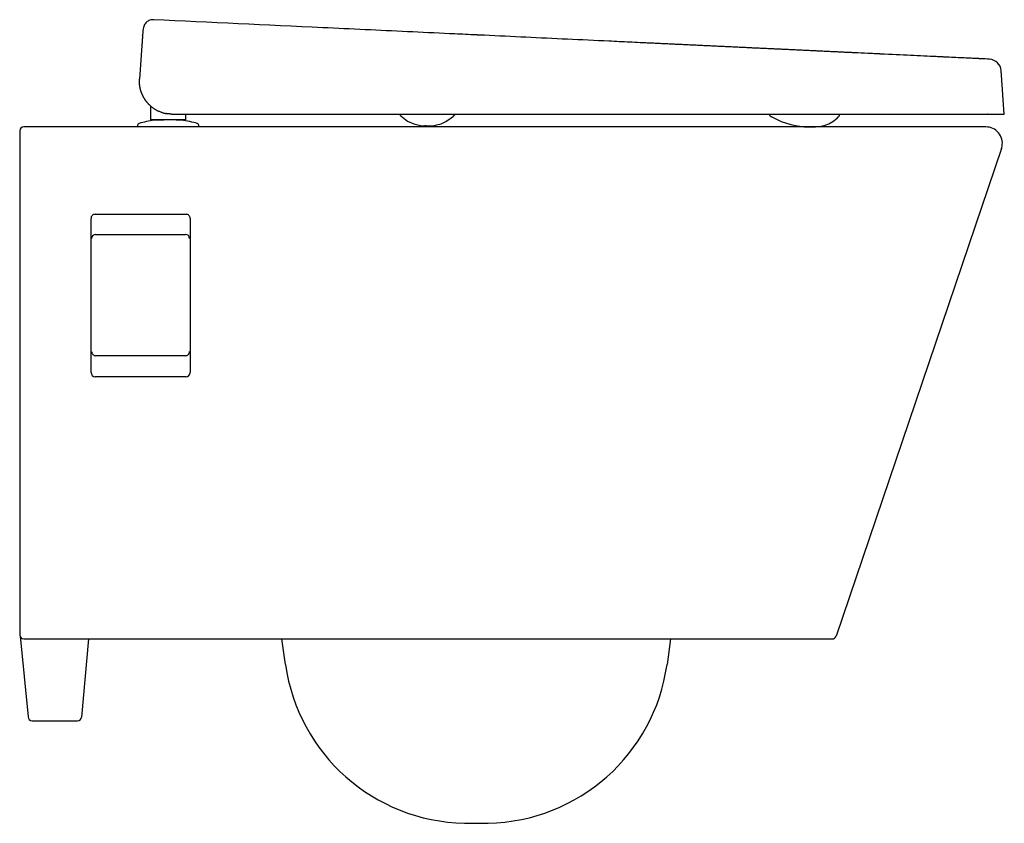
# Model space of a CAD drawing. Header units: millimetres. Extents: x 4105.571 to 4106.052, y 2364.036 to 2364.428.
import ezdxf

# ---------------------------------------------------------------- set-up
doc = ezdxf.new("R2010")
doc.units = ezdxf.units.MM
doc.layers.add('SANINDUSA', color=3, linetype='Continuous')

msp = doc.modelspace()

# ---------------------------------------------------------------- linework, layer by layer
at = {"layer": 'SANINDUSA'}
for p, q in [((4105.630755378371, 2364.42046305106), (4105.63075485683, 2364.420478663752)), ((4106.051737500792, 2364.381993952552), (4106.050252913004, 2364.403224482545)), ((4105.634837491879, 2364.379122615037), (4105.634837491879, 2364.38582499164)), ((4105.642570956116, 2364.382215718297), (4105.642369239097, 2364.382250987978)), ((4105.642773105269, 2364.382183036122), (4105.642570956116, 2364.382215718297)), ((4105.642975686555, 2364.382152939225), (4105.642773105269, 2364.382183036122)), ((4105.643178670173, 2364.382125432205), (4105.642975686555, 2364.382152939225)), ((4105.643382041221, 2364.382100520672), (4105.643178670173, 2364.382125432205)), ((4105.643585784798, 2364.382078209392), (4105.643382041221, 2364.382100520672)), ((4105.6437898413, 2364.382058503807), (4105.643585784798, 2364.382078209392)), ((4105.643994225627, 2364.382041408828), (4105.6437898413, 2364.382058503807)), ((4105.644198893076, 2364.382026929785), (4105.643994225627, 2364.382041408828)), ((4105.644403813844, 2364.382015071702), (4105.644198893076, 2364.382026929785)), ((4105.644608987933, 2364.382005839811), (4105.644403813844, 2364.382015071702)), ((4105.644814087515, 2364.381993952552), (4105.644608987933, 2364.382005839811)), ((4105.644814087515, 2364.381993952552), (4105.645225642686, 2364.381993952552)), ((4105.645225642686, 2364.381993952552), (4105.873861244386, 2364.381993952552)), ((4105.651637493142, 2364.381993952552), (4105.651637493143, 2364.379122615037)), ((4105.952055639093, 2364.381988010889), (4105.952055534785, 2364.381993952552)), ((4105.952410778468, 2364.381993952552), (4105.95241067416, 2364.381988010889)), ((4105.965191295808, 2364.381988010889), (4105.96519119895, 2364.381993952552)), ((4105.635837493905, 2364.379122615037), (4105.634837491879, 2364.379122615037)), ((4105.650637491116, 2364.379122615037), (4105.635837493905, 2364.379122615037)), ((4105.650832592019, 2364.379122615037), (4105.650637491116, 2364.379122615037)), ((4105.651020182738, 2364.379122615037), (4105.650832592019, 2364.379122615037)), ((4105.651637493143, 2364.379122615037), (4105.651020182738, 2364.379122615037)), ((4105.570714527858, 2364.373796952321), (4105.570781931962, 2364.127727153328)), ((4106.042781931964, 2364.375727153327), (4105.572713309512, 2364.375727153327)), ((4105.628251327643, 2364.376242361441), (4105.628251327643, 2364.375727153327)), ((4105.658251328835, 2364.375727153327), (4105.643251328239, 2364.375727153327)), ((4105.658251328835, 2364.375727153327), (4105.658251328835, 2364.376242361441)), ((4105.766472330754, 2364.376410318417), (4105.767122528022, 2364.376330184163)), ((4105.959103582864, 2364.37574193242), (4105.95927381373, 2364.375747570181)), ((4106.050357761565, 2364.36515678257), (4105.969583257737, 2364.127084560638)), ((4105.607545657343, 2364.333079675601), (4105.652018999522, 2364.333080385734)), ((4105.60781861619, 2364.323220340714), (4105.651745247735, 2364.323220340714)), ((4105.651695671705, 2364.264032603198), (4105.60786819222, 2364.264032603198)), ((4105.651968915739, 2364.253779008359), (4105.607595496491, 2364.253779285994)), ((4105.570892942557, 2364.127070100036), (4105.574781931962, 2364.087727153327)), ((4105.572781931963, 2364.125727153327), (4105.967689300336, 2364.125727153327)), ((4105.604281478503, 2364.125727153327), (4105.60094165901, 2364.087552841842)), ((4105.700600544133, 2364.113241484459), (4105.698845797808, 2364.125727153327)), ((4105.888718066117, 2364.125727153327), (4105.886963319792, 2364.113241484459)), ((4105.576781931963, 2364.085727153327), (4105.598949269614, 2364.085727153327))]:
    msp.add_line(p, q, dxfattribs=at)
at = {"layer": 'SANINDUSA', "flags": 128}
for points in [[(4105.630899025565, 2364.422483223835), (4105.630081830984, 2364.410796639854), (4105.629264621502, 2364.399110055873)], [(4105.63075421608, 2364.420496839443), (4105.630754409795, 2364.420513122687), (4105.63075460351, 2364.420529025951)], [(4105.63075485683, 2364.420478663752), (4105.630754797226, 2364.420480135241), (4105.63075421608, 2364.420496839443)], [(4105.63075460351, 2364.420529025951), (4105.630756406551, 2364.420544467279), (4105.63075819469, 2364.420559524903)], [(4105.630739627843, 2364.420210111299), (4105.630739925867, 2364.420228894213), (4105.630740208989, 2364.420247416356)], [(4105.630740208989, 2364.420247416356), (4105.630741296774, 2364.420265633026), (4105.630742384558, 2364.4202835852)], [(4105.630331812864, 2364.414371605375), (4105.630331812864, 2364.414371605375)], [(4105.756769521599, 2364.38126619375), (4105.756823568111, 2364.38121473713), (4105.756837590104, 2364.381198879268), (4105.756845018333, 2364.381190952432), (4105.756845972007, 2364.381189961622), (4105.756846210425, 2364.381189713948), (4105.756846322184, 2364.38118959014), (4105.756846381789, 2364.381189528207), (4105.75684639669, 2364.381189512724), (4105.756846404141, 2364.381189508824), (4105.756846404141, 2364.381189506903), (4105.756846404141, 2364.381189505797), (4105.760223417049, 2364.378600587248), (4105.763221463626, 2364.377223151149), (4105.766472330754, 2364.376410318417)], [(4105.769231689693, 2364.376234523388), (4105.7696688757, 2364.376227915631), (4105.769701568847, 2364.376227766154), (4105.769716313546, 2364.376227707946), (4105.76971983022, 2364.376227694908), (4105.769720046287, 2364.376227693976), (4105.769720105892, 2364.376227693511), (4105.769720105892, 2364.376227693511), (4105.769720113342, 2364.376227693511), (4105.771132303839, 2364.376246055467), (4105.772236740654, 2364.376311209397), (4105.77337289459, 2364.376441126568), (4105.774539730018, 2364.37665839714), (4105.776587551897, 2364.377291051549), (4105.77884382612, 2364.37838940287), (4105.781462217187, 2364.380136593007), (4105.782568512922, 2364.38100424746), (4105.782640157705, 2364.381062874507), (4105.782649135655, 2364.381070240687), (4105.782651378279, 2364.381072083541), (4105.782652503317, 2364.381073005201), (4105.782653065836, 2364.381073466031), (4105.782653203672, 2364.381073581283), (4105.782653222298, 2364.38107359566), (4105.782653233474, 2364.381073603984), (4105.782856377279, 2364.381236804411), (4105.782952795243, 2364.381306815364)], [(4105.937600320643, 2364.380903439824), (4105.937757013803, 2364.380815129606), (4105.937991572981, 2364.380682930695), (4105.938107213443, 2364.380618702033), (4105.938134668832, 2364.380603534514), (4105.938148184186, 2364.380596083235), (4105.938149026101, 2364.380595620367), (4105.938149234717, 2364.380595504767), (4105.938149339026, 2364.380595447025), (4105.93814939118, 2364.380595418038), (4105.938149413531, 2364.380595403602), (4105.938149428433, 2364.380595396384), (4105.938149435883, 2364.380595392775), (4105.938149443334, 2364.380595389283), (4105.942724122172, 2364.378389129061), (4105.947435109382, 2364.376825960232), (4105.949712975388, 2364.376338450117), (4105.95395597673, 2364.375830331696), (4105.955237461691, 2364.375762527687), (4105.956006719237, 2364.375739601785), (4105.956791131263, 2364.375728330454), (4105.95733300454, 2364.375726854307), (4105.957485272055, 2364.375727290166), (4105.957564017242, 2364.375727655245), (4105.957583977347, 2364.375727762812), (4105.957593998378, 2364.375727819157), (4105.957596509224, 2364.375727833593), (4105.957597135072, 2364.375727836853), (4105.957597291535, 2364.375727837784), (4105.957597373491, 2364.37572783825), (4105.957597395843, 2364.375727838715), (4105.957597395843, 2364.375727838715), (4105.957609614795, 2364.375727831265), (4105.95787069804, 2364.375728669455), (4105.958282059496, 2364.375731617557)], [(4105.95927381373, 2364.375747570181), (4105.959465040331, 2364.375759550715), (4105.95950673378, 2364.375762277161), (4105.959516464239, 2364.375762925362), (4105.959517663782, 2364.375763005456), (4105.959517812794, 2364.375763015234), (4105.959517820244, 2364.3757630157), (4105.959517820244, 2364.3757630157), (4105.959517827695, 2364.375763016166), (4105.959517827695, 2364.375763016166), (4105.961394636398, 2364.375938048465), (4105.96284449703, 2364.376195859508), (4105.964276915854, 2364.376584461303), (4105.966067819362, 2364.377296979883), (4105.968008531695, 2364.378412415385), (4105.970096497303, 2364.380067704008), (4105.970646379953, 2364.380584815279), (4105.97071602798, 2364.380652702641), (4105.9707509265, 2364.380686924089), (4105.97075529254, 2364.380691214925), (4105.970756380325, 2364.380692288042), (4105.970756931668, 2364.380692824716), (4105.970757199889, 2364.380693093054), (4105.970757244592, 2364.380693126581), (4105.970757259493, 2364.380693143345), (4105.970757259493, 2364.380693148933), (4105.970757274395, 2364.380693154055), (4105.970757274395, 2364.380693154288), (4105.970782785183, 2364.380717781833), (4105.970820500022, 2364.380753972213)], [(4105.605569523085, 2364.255777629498), (4105.605570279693, 2364.293776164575), (4105.605571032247, 2364.331071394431)], [(4105.653993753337, 2364.331072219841), (4105.653994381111, 2364.293776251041), (4105.653995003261, 2364.25577729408)]]:
    msp.add_lwpolyline(points, dxfattribs=at)
at = {"layer": 'SANINDUSA'}
for centre, radius, start, end in [((4106.043955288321, 2364.402486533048), 0.006340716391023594, 6.68338004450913, 84.61668534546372), ((4105.572713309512, 2364.373727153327), 0.002000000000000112, 90, 177.9999999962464), ((4106.042781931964, 2364.367727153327), 0.008000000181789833, 349.7892500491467, 90), ((4106.042781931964, 2364.367727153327), 0.008000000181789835, 341.2586559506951, 349.7892500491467), ((4105.607549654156, 2364.331100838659), 0.001978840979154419, 90.11572465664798, 180.8525658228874), ((4105.652015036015, 2364.331101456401), 0.001978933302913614, 359.153487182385, 89.8852450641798), ((4105.607822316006, 2364.321217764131), 0.002002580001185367, 90.1058554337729, 179.4316281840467), ((4105.651741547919, 2364.321217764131), 0.002002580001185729, 0.5683718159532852, 89.89414456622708), ((4105.60787202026, 2364.266035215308), 0.002002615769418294, 179.8588731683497, 269.8904778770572), ((4105.651691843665, 2364.266035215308), 0.002002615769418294, 270.1095221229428, 0.1411268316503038), ((4105.607589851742, 2364.255799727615), 0.002020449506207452, 180.6266695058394, 270.1600736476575), ((4105.651974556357, 2364.255799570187), 0.002020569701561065, 269.8400530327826, 359.3683203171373), ((4105.572781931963, 2364.127727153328), 0.002000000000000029, 180, 270), ((4105.967689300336, 2364.127727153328), 0.00200000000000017, 270, 341.2586595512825), ((4105.78972467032, 2364.125767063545), 0.08999999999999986, 188.0000000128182, 268.8728292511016), ((4105.797839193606, 2364.125767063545), 0.09000000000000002, 271.1271707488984, 351.9999999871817), ((4105.576978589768, 2364.087923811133), 0.002205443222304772, 185.1158187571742, 264.8841812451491), ((4105.598949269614, 2364.087727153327), 0.002000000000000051, 270.7151536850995, 355.0000000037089), ((4105.793781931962, 2364.331977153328), 0.2962500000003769, 268.8728292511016, 271.1271707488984)]:
    msp.add_arc(centre, radius, start, end, dxfattribs=at)
for points, knots in [([(4105.636187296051, 2364.428057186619), (4105.635551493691, 2364.428066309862), (4105.634251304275, 2364.427933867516), (4105.632557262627, 2364.426887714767), (4105.631317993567, 2364.425330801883), (4105.631081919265, 2364.424051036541), (4105.630924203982, 2364.42284321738)], [0, 0, 0, 0, 0.2501011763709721, 0.5002593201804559, 0.7502732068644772, 1, 1, 1, 1]), ([(4105.876674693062, 2364.416716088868), (4105.876220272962, 2364.416737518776), (4105.87553853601, 2364.416769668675), (4105.874743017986, 2364.416807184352), (4105.874373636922, 2364.416824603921), (4105.874217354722, 2364.416831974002), (4105.874174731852, 2364.416833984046), (4105.874153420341, 2364.416834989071), (4105.874147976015, 2364.416835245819), (4105.874121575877, 2364.416836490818), (4105.874002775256, 2364.416842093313), (4105.872194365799, 2364.416927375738), (4105.867019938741, 2364.417171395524), (4105.855192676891, 2364.417729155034), (4105.831538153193, 2364.418844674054), (4105.810418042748, 2364.41984067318), (4105.795845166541, 2364.420527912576), (4105.794683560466, 2364.420582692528), (4105.794353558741, 2364.420598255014), (4105.794228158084, 2364.420604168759), (4105.794206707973, 2364.420605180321), (4105.794198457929, 2364.420605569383), (4105.794195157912, 2364.420605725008), (4105.79419049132, 2364.420605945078), (4105.794180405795, 2364.4206064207), (4105.794119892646, 2364.420609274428), (4105.793951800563, 2364.420617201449), (4105.792929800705, 2364.420665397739), (4105.788519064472, 2364.420873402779), (4105.777330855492, 2364.421401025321), (4105.753233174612, 2364.422537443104), (4105.705037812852, 2364.424810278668), (4105.663727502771, 2364.426758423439), (4105.636187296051, 2364.428057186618)], [0, 0, 0, 0, 0.01562499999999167, 0.02343749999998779, 0.0273437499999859, 0.02832031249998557, 0.02880859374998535, 0.02880859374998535, 0.02905273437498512, 0.02905273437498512, 0.02929687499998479, 0.03124999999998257, 0.0624999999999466, 0.1249999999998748, 0.2499999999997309, 0.4999999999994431, 0.5156249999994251, 0.5195312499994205, 0.5214843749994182, 0.521728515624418, 0.5218505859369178, 0.5218811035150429, 0.5218811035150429, 0.521911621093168, 0.521911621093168, 0.521972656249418, 0.5224609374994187, 0.5234374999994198, 0.5312499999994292, 0.5624999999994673, 0.6249999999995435, 0.7499999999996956, 1, 1, 1, 1]), ([(4105.91667507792, 2364.414829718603), (4105.916647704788, 2364.414831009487), (4105.916623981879, 2364.414832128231), (4105.916572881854, 2364.414834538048), (4105.916496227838, 2364.414838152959), (4105.91631734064, 2364.414846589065), (4105.915959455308, 2364.414863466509), (4105.915243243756, 2364.414897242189), (4105.914628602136, 2364.414926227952), (4105.914218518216, 2364.414945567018)], [0, 0, 0, 0, 0.03124999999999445, 0.03124999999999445, 0.06249999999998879, 0.125000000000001, 0.25000000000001, 0.5000000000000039, 1, 1, 1, 1]), ([(4105.959205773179, 2364.412824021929), (4105.95919600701, 2364.41282448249), (4105.959182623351, 2364.412825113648), (4105.959159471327, 2364.41282620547), (4105.959124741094, 2364.412827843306), (4105.959043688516, 2364.412831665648), (4105.958881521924, 2364.412839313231), (4105.958556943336, 2364.412854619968), (4105.957906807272, 2364.412885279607), (4105.95734787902, 2364.412911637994), (4105.956974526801, 2364.412929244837)], [0, 0, 0, 0, 0.01562500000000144, 0.01562500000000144, 0.03125000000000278, 0.06249999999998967, 0.1249999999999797, 0.2499999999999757, 0.4999999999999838, 1, 1, 1, 1]), ([(4106.044550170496, 2364.40879928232), (4106.044550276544, 2364.408799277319), (4106.043070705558, 2364.408869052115), (4106.039871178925, 2364.409019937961), (4106.039360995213, 2364.409043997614), (4106.039207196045, 2364.409051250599), (4106.039147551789, 2364.40905406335), (4106.03912365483, 2364.409055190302), (4106.039110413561, 2364.409055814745), (4106.039071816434, 2364.409057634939), (4106.038839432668, 2364.40906859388), (4106.037747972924, 2364.409120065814), (4106.034611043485, 2364.409267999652), (4106.029682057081, 2364.409500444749), (4106.024841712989, 2364.409728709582), (4106.022649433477, 2364.40983209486), (4106.021988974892, 2364.409863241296), (4106.021732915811, 2364.409875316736), (4106.021668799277, 2364.409878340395), (4106.021656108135, 2364.409878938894), (4106.021628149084, 2364.409880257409), (4106.021586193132, 2364.409882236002), (4106.021432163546, 2364.409889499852), (4106.020391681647, 2364.409938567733), (4106.015643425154, 2364.410162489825), (4106.006258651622, 2364.41060506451), (4105.996379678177, 2364.411070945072), (4105.99094226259, 2364.411327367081), (4105.990657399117, 2364.411340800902), (4105.990514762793, 2364.41134752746), (4105.990453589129, 2364.411350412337), (4105.990422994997, 2364.411351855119), (4105.990416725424, 2364.411352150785), (4105.990400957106, 2364.4113528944), (4105.990140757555, 2364.411365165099), (4105.98937376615, 2364.411401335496), (4105.987588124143, 2364.411485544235), (4105.983959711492, 2364.411656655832), (4105.98075394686, 2364.411807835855), (4105.978576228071, 2364.411910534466)], [0, 0, 0, 0, 0.2500000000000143, 0.2812500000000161, 0.2890625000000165, 0.292968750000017, 0.2939453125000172, 0.2939453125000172, 0.2949218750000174, 0.2949218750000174, 0.2968750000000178, 0.3125000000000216, 0.375000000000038, 0.5000000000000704, 0.5625000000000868, 0.5781250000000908, 0.5859375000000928, 0.587890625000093, 0.587890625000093, 0.5883789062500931, 0.5883789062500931, 0.5888671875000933, 0.5898437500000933, 0.5937500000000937, 0.6250000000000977, 0.7500000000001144, 0.8750000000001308, 0.8789062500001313, 0.8808593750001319, 0.881835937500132, 0.882324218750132, 0.882324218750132, 0.8825683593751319, 0.8825683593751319, 0.8828125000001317, 0.8906250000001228, 0.9062500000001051, 0.9375000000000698, 1, 1, 1, 1]), ([(4105.629225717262, 2364.398042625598), (4105.629226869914, 2364.398161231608), (4105.629229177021, 2364.398398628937), (4105.629242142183, 2364.398754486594), (4105.629257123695, 2364.398991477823), (4105.629264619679, 2364.399110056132)], [0, 0, 0, 0, 0.3328314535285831, 0.6661829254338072, 1, 1, 1, 1]), ([(4105.629235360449, 2364.397436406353), (4105.629232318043, 2364.397537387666), (4105.629226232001, 2364.397739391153), (4105.629225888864, 2364.39794153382), (4105.629225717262, 2364.398042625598)], [0, 0, 0, 0, 0.4998988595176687, 0.9999999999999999, 0.9999999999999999, 0.9999999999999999, 0.9999999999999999]), ([(4105.629282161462, 2364.396650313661), (4105.629271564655, 2364.396786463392), (4105.629250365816, 2364.397058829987), (4105.629239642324, 2364.397331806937), (4105.629234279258, 2364.397468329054)], [0, 0, 0, 0, 0.4998767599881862, 1, 1, 1, 1]), ([(4105.629267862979, 2364.39683238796), (4105.629261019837, 2364.396932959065), (4105.629247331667, 2364.397134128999), (4105.629239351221, 2364.397335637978), (4105.629235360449, 2364.397436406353)], [0, 0, 0, 0, 0.4999310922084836, 0.9999999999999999, 0.9999999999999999, 0.9999999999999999, 0.9999999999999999]), ([(4105.629323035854, 2364.396231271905), (4105.629312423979, 2364.396331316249), (4105.629291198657, 2364.396531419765), (4105.629275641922, 2364.396732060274), (4105.629267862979, 2364.39683238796)], [0, 0, 0, 0, 0.4999629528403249, 0.9999999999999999, 0.9999999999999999, 0.9999999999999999, 0.9999999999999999]), ([(4105.629400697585, 2364.395633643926), (4105.629386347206, 2364.395733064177), (4105.629357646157, 2364.395931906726), (4105.629334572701, 2364.396131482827), (4105.629323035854, 2364.396231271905)], [0, 0, 0, 0, 0.499994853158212, 0.9999999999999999, 0.9999999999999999, 0.9999999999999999, 0.9999999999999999]), ([(4105.629463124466, 2364.395247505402), (4105.629452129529, 2364.395311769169), (4105.629430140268, 2364.395440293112), (4105.629410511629, 2364.395569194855), (4105.629400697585, 2364.395633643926)], [0, 0, 0, 0, 0.5000139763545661, 0.9999999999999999, 0.9999999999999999, 0.9999999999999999, 0.9999999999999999]), ([(4105.629534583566, 2364.39486495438), (4105.629522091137, 2364.39492860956), (4105.629497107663, 2364.395055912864), (4105.629474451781, 2364.395183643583), (4105.629463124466, 2364.395247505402)], [0, 0, 0, 0, 0.5000277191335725, 1, 1, 1, 1]), ([(4105.629614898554, 2364.394486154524), (4105.629600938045, 2364.39454917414), (4105.62957301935, 2364.394675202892), (4105.629547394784, 2364.394801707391), (4105.629534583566, 2364.39486495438)], [0, 0, 0, 0, 0.5000415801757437, 1, 1, 1, 1]), ([(4105.629703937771, 2364.394111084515), (4105.629688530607, 2364.394173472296), (4105.629657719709, 2364.394298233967), (4105.629629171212, 2364.394423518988), (4105.629614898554, 2364.394486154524)], [0, 0, 0, 0, 0.500055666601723, 0.9999999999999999, 0.9999999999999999, 0.9999999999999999, 0.9999999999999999]), ([(4105.629801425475, 2364.393740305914), (4105.629784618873, 2364.393801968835), (4105.629751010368, 2364.393925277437), (4105.629719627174, 2364.394049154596), (4105.629703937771, 2364.394111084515)], [0, 0, 0, 0, 0.5000699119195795, 1, 1, 1, 1]), ([(4105.629907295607, 2364.393373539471), (4105.629889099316, 2364.39343452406), (4105.629852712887, 2364.39355647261), (4105.629818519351, 2364.393679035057), (4105.629801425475, 2364.393740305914)], [0, 0, 0, 0, 0.5000845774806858, 1, 1, 1, 1]), ([(4105.630021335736, 2364.393011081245), (4105.630001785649, 2364.393071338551), (4105.629962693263, 2364.393191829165), (4105.629925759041, 2364.393312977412), (4105.629907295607, 2364.393373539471)], [0, 0, 0, 0, 0.5000995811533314, 1, 1, 1, 1]), ([(4105.630143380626, 2364.392653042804), (4105.630122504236, 2364.392712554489), (4105.630080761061, 2364.392831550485), (4105.630041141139, 2364.392951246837), (4105.630021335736, 2364.393011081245)], [0, 0, 0, 0, 0.5001150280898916, 1, 1, 1, 1]), ([(4105.630251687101, 2364.392356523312), (4105.63023321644, 2364.392405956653), (4105.630196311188, 2364.392504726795), (4105.630161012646, 2364.392603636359), (4105.630143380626, 2364.392653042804)], [0, 0, 0, 0, 0.5004887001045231, 1, 1, 1, 1]), ([(4105.630470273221, 2364.391806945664), (4105.630432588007, 2364.39189799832), (4105.630357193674, 2364.392080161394), (4105.630286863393, 2364.392264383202), (4105.630251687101, 2364.392356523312)], [0, 0, 0, 0, 0.4998414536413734, 1, 1, 1, 1]), ([(4105.630705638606, 2364.391273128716), (4105.630665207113, 2364.391361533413), (4105.630584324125, 2364.391538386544), (4105.630508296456, 2364.3917174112), (4105.630470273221, 2364.391806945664)], [0, 0, 0, 0, 0.4998763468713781, 1, 1, 1, 1]), ([(4105.63095665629, 2364.390755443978), (4105.630913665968, 2364.390841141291), (4105.630827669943, 2364.39101256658), (4105.630746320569, 2364.391186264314), (4105.630705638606, 2364.391273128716)], [0, 0, 0, 0, 0.4999105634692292, 1, 1, 1, 1]), ([(4105.631222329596, 2364.390253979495), (4105.63117694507, 2364.390336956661), (4105.631086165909, 2364.390502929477), (4105.630999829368, 2364.390671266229), (4105.63095665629, 2364.390755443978)], [0, 0, 0, 0, 0.4999443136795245, 1, 1, 1, 1]), ([(4105.631441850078, 2364.389869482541), (4105.631404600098, 2364.389933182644), (4105.631330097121, 2364.390060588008), (4105.631258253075, 2364.390189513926), (4105.631222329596, 2364.390253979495)], [0, 0, 0, 0, 0.4999797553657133, 0.9999999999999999, 0.9999999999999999, 0.9999999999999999, 0.9999999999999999]), ([(4105.63166931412, 2364.389495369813), (4105.631630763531, 2364.389557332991), (4105.631553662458, 2364.389681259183), (4105.631479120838, 2364.389806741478), (4105.631441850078, 2364.389869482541)], [0, 0, 0, 0, 0.5000006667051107, 0.9999999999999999, 0.9999999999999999, 0.9999999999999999, 0.9999999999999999]), ([(4105.631875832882, 2364.389174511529), (4105.631840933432, 2364.389227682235), (4105.631771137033, 2364.389334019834), (4105.63170325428, 2364.389441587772), (4105.63166931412, 2364.389495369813)], [0, 0, 0, 0, 0.5000179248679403, 1, 1, 1, 1]), ([(4105.63208671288, 2364.388863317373), (4105.632051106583, 2364.388914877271), (4105.631979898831, 2364.38901799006), (4105.631910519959, 2364.38912234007), (4105.631875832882, 2364.389174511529)], [0, 0, 0, 0, 0.5000339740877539, 1, 1, 1, 1]), ([(4105.63230150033, 2364.388561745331), (4105.632265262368, 2364.388611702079), (4105.632192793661, 2364.388711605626), (4105.632122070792, 2364.388812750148), (4105.63208671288, 2364.388863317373)], [0, 0, 0, 0, 0.5000497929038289, 1, 1, 1, 1]), ([(4105.632519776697, 2364.38826970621), (4105.63248297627, 2364.388318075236), (4105.632409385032, 2364.388414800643), (4105.632337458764, 2364.388512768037), (4105.63230150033, 2364.388561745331)], [0, 0, 0, 0, 0.5000653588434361, 1, 1, 1, 1]), ([(4105.632741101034, 2364.387987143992), (4105.6327038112, 2364.388033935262), (4105.632629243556, 2364.388127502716), (4105.632556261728, 2364.388222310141), (4105.632519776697, 2364.38826970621)], [0, 0, 0, 0, 0.5000806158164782, 1, 1, 1, 1]), ([(4105.632965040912, 2364.387713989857), (4105.632927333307, 2364.387759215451), (4105.632851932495, 2364.387849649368), (4105.63277804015, 2364.387941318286), (4105.632741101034, 2364.387987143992)], [0, 0, 0, 0, 0.500095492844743, 1, 1, 1, 1]), ([(4105.633191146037, 2364.387450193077), (4105.633153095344, 2364.387493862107), (4105.633077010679, 2364.387581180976), (4105.633002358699, 2364.387669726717), (4105.632965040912, 2364.387713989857)], [0, 0, 0, 0, 0.5001098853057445, 0.9999999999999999, 0.9999999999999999, 0.9999999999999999, 0.9999999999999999]), ([(4105.633419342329, 2364.387195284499), (4105.633380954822, 2364.387237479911), (4105.633304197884, 2364.387321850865), (4105.633228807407, 2364.387407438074), (4105.633191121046, 2364.387450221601)], [0, 0, 0, 0, 0.5001177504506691, 1, 1, 1, 1]), ([(4105.633419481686, 2364.387195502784), (4105.63351289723, 2364.387094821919), (4105.633701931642, 2364.386891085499), (4105.633999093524, 2364.386591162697), (4105.634311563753, 2364.386291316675), (4105.634641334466, 2364.385992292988), (4105.634989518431, 2364.385694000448), (4105.635357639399, 2364.38539623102), (4105.635748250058, 2364.38509963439), (4105.636208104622, 2364.384772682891), (4105.63674950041, 2364.384417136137), (4105.637514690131, 2364.383962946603), (4105.638526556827, 2364.383443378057), (4105.63953222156, 2364.383029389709), (4105.640373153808, 2364.382743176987), (4105.640982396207, 2364.382562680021), (4105.641652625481, 2364.382390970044), (4105.642121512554, 2364.382299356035), (4105.64236922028, 2364.382250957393)], [0, 0, 0, 0, 0.03962031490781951, 0.08017512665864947, 0.1217726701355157, 0.164526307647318, 0.2085541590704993, 0.2539892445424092, 0.3010538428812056, 0.3499640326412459, 0.4166627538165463, 0.4877421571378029, 0.6064170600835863, 0.744221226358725, 0.800723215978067, 0.862367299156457, 0.927290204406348, 1, 1, 1, 1]), ([(4105.756354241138, 2364.381993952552), (4105.756373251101, 2364.381923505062), (4105.756419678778, 2364.381751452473), (4105.756557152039, 2364.381499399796), (4105.756698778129, 2364.381343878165), (4105.756769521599, 2364.38126619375)], [0, 0, 0, 0, 0.2576170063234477, 0.6291732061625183, 1, 1, 1, 1]), ([(4105.782952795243, 2364.381306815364), (4105.78303208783, 2364.381378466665), (4105.783190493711, 2364.381521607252), (4105.783347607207, 2364.381761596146), (4105.783399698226, 2364.381928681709), (4105.783420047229, 2364.381993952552)], [0, 0, 0, 0, 0.3791664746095, 0.7574755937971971, 1, 1, 1, 1]), ([(4105.936984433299, 2364.381893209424), (4105.93699073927, 2364.381792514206), (4105.93700329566, 2364.381592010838), (4105.93712975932, 2364.381315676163), (4105.937314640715, 2364.381075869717), (4105.937484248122, 2364.380966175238), (4105.937600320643, 2364.380903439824)], [0, 0, 0, 0, 0.2530566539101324, 0.5038840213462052, 0.75294822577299, 0.9999999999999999, 0.9999999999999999, 0.9999999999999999, 0.9999999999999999]), ([(4105.970820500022, 2364.380753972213), (4105.970892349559, 2364.380832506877), (4105.971036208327, 2364.380989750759), (4105.971186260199, 2364.381273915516), (4105.971285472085, 2364.381579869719), (4105.971297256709, 2364.381792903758), (4105.971303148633, 2364.381899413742)], [0, 0, 0, 0, 0.2495952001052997, 0.4997451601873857, 0.749889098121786, 1, 1, 1, 1]), ([(4105.971277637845, 2364.381898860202), (4105.971292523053, 2364.381898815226), (4105.971311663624, 2364.381898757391), (4105.971297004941, 2364.381898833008), (4105.971293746, 2364.381898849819)], [0, 0, 0, 0, 0.7776784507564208, 1, 1, 1, 1]), ([(4105.971293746, 2364.381898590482), (4105.971297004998, 2364.381898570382), (4105.971311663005, 2364.381898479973), (4105.971292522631, 2364.3818985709), (4105.971277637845, 2364.38189864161)], [0, 0, 0, 0, 0.2223356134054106, 1, 1, 1, 1]), ([(4106.043737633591, 2364.381993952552), (4106.043733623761, 2364.381993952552), (4106.043725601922, 2364.381993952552), (4106.043652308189, 2364.381993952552), (4106.043588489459, 2364.381993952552), (4106.043535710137, 2364.381993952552), (4106.043534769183, 2364.381993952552)], [0, 0, 0, 0, 0.3311952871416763, 0.6625704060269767, 0.993984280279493, 1, 1, 1, 1]), ([(4105.629159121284, 2364.377441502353), (4105.629032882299, 2364.377392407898), (4105.628780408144, 2364.377294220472), (4105.628488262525, 2364.377004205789), (4105.628289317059, 2364.376643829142), (4105.628264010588, 2364.376374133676), (4105.628251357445, 2364.376239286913)], [0, 0, 0, 0, 0.2500029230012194, 0.4999982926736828, 0.7500009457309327, 0.9999999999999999, 0.9999999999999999, 0.9999999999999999, 0.9999999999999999]), ([(4105.636424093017, 2364.378953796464), (4105.635169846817, 2364.378762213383), (4105.632661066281, 2364.378379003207), (4105.630210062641, 2364.377720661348), (4105.629159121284, 2364.377441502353)], [0, 0, 0, 0, 0.4999425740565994, 1, 1, 1, 1]), ([(4105.642561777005, 2364.379122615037), (4105.641851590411, 2364.379112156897), (4105.640690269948, 2364.379095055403), (4105.639178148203, 2364.379064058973), (4105.637978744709, 2364.379033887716), (4105.63691191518, 2364.378996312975), (4105.636594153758, 2364.378968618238), (4105.636424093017, 2364.378953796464)], [0, 0, 0, 0, 0.2395125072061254, 0.3916587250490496, 0.5682311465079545, 0.7689243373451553, 1, 1, 1, 1]), ([(4105.657344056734, 2364.377441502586), (4105.656379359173, 2364.377705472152), (4105.654101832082, 2364.378333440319), (4105.649948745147, 2364.378991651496), (4105.649637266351, 2364.378994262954), (4105.648698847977, 2364.379046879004), (4105.647768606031, 2364.379077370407), (4105.646795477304, 2364.379105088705), (4105.646099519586, 2364.37911677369), (4105.645751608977, 2364.379122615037)], [0, 0, 0, 0, 0.2655256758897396, 0.5309913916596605, 0.6532004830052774, 0.7573517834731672, 0.8467836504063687, 0.9234068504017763, 1, 1, 1, 1]), ([(4105.658251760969, 2364.37623928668), (4105.65823911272, 2364.376374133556), (4105.658213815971, 2364.376643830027), (4105.658014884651, 2364.377004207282), (4105.657722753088, 2364.37729422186), (4105.657470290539, 2364.377392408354), (4105.657344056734, 2364.377441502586)], [0, 0, 0, 0, 0.2499962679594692, 0.4999975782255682, 0.7499937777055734, 0.9999999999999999, 0.9999999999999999, 0.9999999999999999, 0.9999999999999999]), ([(4105.643251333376, 2364.375727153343), (4105.639273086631, 2364.375727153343), (4105.635457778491, 2364.375727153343), (4105.629831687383, 2364.375727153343), (4105.628251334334, 2364.375727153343), (4105.628251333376, 2364.375727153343)], [0, 0, 0, 0, 0.5, 0.5, 1, 1, 1, 1]), ([(4105.767122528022, 2364.376330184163), (4105.767264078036, 2364.37631238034), (4105.767474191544, 2364.376285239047), (4105.767752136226, 2364.376266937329), (4105.768002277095, 2364.376252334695), (4105.768126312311, 2364.376246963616), (4105.768183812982, 2364.376244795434), (4105.768208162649, 2364.376243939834), (4105.768215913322, 2364.376243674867), (4105.768219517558, 2364.376243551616), (4105.768221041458, 2364.376243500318), (4105.768221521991, 2364.376243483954), (4105.768221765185, 2364.376243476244), (4105.768221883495, 2364.376243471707), (4105.768221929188, 2364.376243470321), (4105.768288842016, 2364.376235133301), (4105.768347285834, 2364.376231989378), (4105.768472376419, 2364.376229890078), (4105.768511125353, 2364.376229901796), (4105.768539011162, 2364.37623015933), (4105.768567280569, 2364.376230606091), (4105.768600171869, 2364.376231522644), (4105.768600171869, 2364.376231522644), (4105.768600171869, 2364.376231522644)], [0, 0, 0, 0, 0.1074842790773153, 0.3732715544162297, 0.5075728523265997, 0.5754401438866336, 0.6096034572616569, 0.618169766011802, 0.622458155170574, 0.6245985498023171, 0.6251325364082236, 0.6254033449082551, 0.6255369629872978, 0.6256037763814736, 0.625623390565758, 0.6256321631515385, 0.8496103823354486, 0.8915371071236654, 0.9086373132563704, 0.9246025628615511, 0.9407759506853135, 0.9583331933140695, 1, 1, 1, 1]), ([(4105.768600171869, 2364.376231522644), (4105.768622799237, 2364.376231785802), (4105.768649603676, 2364.37623209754), (4105.768688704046, 2364.376233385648), (4105.768704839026, 2364.376233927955), (4105.768716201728, 2364.376234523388), (4105.768716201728, 2364.376234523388), (4105.768716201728, 2364.376234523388)], [0, 0, 0, 0, 0.5772062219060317, 0.68375999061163, 0.7846917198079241, 0.8876019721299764, 1, 1, 1, 1]), ([(4105.769231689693, 2364.376234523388), (4105.769198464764, 2364.376236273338), (4105.76912950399, 2364.376238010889), (4105.768918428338, 2364.376238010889), (4105.7688362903, 2364.376237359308), (4105.768769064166, 2364.376236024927), (4105.768741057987, 2364.376235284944), (4105.768728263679, 2364.376234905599), (4105.768722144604, 2364.376234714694), (4105.768719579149, 2364.376234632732), (4105.768717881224, 2364.376234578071), (4105.768718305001, 2364.37623459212), (4105.768716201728, 2364.376234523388)], [0, 0, 0, 0, 0.4999999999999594, 0.4999999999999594, 0.7499999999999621, 0.8749999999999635, 0.9374999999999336, 0.9687499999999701, 0.9843749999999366, 0.9921874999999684, 0.9921874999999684, 1, 1, 1, 1]), ([(4105.958282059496, 2364.375731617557), (4105.958394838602, 2364.375733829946), (4105.958458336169, 2364.375732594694), (4105.958568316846, 2364.375729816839), (4105.958743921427, 2364.375726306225), (4105.95882866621, 2364.375731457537), (4105.959103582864, 2364.37574193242)], [0, 0, 0, 0, 0.1406691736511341, 0.2568261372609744, 0.4661414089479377, 1, 1, 1, 1])]:
    msp.add_open_spline(points, degree=3, knots=knots, dxfattribs=at)
for points in [[(4105.630773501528, 2364.420688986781), (4105.630772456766, 2364.420674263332), (4105.630771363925, 2364.42065850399), (4105.630770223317, 2364.420641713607)], [(4105.63077635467, 2364.420730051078), (4105.63077545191, 2364.420717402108), (4105.630774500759, 2364.420703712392), (4105.630773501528, 2364.420688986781)], [(4105.630778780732, 2364.420764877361), (4105.630778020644, 2364.420754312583), (4105.630777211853, 2364.420742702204), (4105.63077635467, 2364.420730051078)], [(4105.630782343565, 2364.420815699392), (4105.630781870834, 2364.420809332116), (4105.630781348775, 2364.420801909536), (4105.6307807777, 2364.420793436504)], [(4105.630783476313, 2364.420831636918), (4105.630783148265, 2364.420827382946), (4105.63078277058, 2364.42082206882), (4105.630782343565, 2364.420815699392)], [(4105.630911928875, 2364.422667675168), (4105.630907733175, 2364.422607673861), (4105.630903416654, 2364.42254594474), (4105.630899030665, 2364.422483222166)], [(4105.630924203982, 2364.42284321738), (4105.630920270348, 2364.42278696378), (4105.630916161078, 2364.422728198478), (4105.630911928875, 2364.422667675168)], [(4105.630478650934, 2364.416471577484), (4105.630474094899, 2364.416406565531), (4105.630469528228, 2364.416341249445), (4105.630464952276, 2364.416275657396)], [(4105.630492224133, 2364.416665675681), (4105.630487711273, 2364.416601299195), (4105.630483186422, 2364.416536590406), (4105.630478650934, 2364.416471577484)], [(4105.630505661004, 2364.416857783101), (4105.630501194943, 2364.416794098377), (4105.630496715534, 2364.41673005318), (4105.630492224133, 2364.416665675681)], [(4105.630570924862, 2364.417791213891), (4105.630566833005, 2364.417732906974), (4105.630562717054, 2364.417674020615), (4105.630558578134, 2364.41761457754)], [(4105.630594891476, 2364.418133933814), (4105.630590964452, 2364.418078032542), (4105.63058701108, 2364.41802150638), (4105.630583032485, 2364.417964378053)], [(4105.630606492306, 2364.41829974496), (4105.630602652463, 2364.418245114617), (4105.630598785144, 2364.41818983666), (4105.630594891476, 2364.418133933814)], [(4105.630661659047, 2364.419089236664), (4105.630658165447, 2364.419039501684), (4105.630654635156, 2364.418988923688), (4105.630651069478, 2364.418937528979)], [(4105.630671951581, 2364.419235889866), (4105.630668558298, 2364.41918786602), (4105.630665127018, 2364.419138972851), (4105.630661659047, 2364.419089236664)], [(4105.630700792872, 2364.419650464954), (4105.630698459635, 2364.419616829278), (4105.630696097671, 2364.419582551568), (4105.630693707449, 2364.419547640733)], [(4105.630707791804, 2364.419749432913), (4105.630705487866, 2364.419717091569), (4105.630703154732, 2364.419684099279), (4105.630700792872, 2364.419650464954)], [(4105.630729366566, 2364.420064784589), (4105.630727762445, 2364.420041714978), (4105.630726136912, 2364.420018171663), (4105.630724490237, 2364.419994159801)], [(4105.879203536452, 2364.416596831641), (4105.878360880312, 2364.416636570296), (4105.877517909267, 2364.416676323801), (4105.876674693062, 2364.416716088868)], [(4105.881730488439, 2364.41647766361), (4105.880888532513, 2364.416517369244), (4105.880046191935, 2364.416557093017), (4105.879203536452, 2364.416596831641)], [(4105.884255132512, 2364.416358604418), (4105.883414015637, 2364.416398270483), (4105.882572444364, 2364.416437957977), (4105.881730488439, 2364.41647766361)], [(4105.886777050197, 2364.416239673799), (4105.885936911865, 2364.416279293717), (4105.885096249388, 2364.416318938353), (4105.884255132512, 2364.416358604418)], [(4105.889295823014, 2364.416120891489), (4105.888456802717, 2364.416160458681), (4105.887617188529, 2364.416200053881), (4105.886777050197, 2364.416239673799)], [(4105.891811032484, 2364.416002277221), (4105.890973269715, 2364.41604178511), (4105.89013484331, 2364.416081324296), (4105.889295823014, 2364.416120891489)], [(4105.894322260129, 2364.415883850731), (4105.893485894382, 2364.415923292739), (4105.892648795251, 2364.415962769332), (4105.891811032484, 2364.416002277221)], [(4105.896829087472, 2364.415765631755), (4105.895994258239, 2364.415805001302), (4105.895158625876, 2364.415844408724), (4105.894322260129, 2364.415883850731)], [(4105.899331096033, 2364.415647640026), (4105.898497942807, 2364.415686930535), (4105.897663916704, 2364.415726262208), (4105.896829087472, 2364.415765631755)], [(4105.901827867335, 2364.415529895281), (4105.900996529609, 2364.415569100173), (4105.900164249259, 2364.415608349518), (4105.899331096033, 2364.415647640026)], [(4105.9043189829, 2364.415412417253), (4105.903489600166, 2364.41545152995), (4105.902659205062, 2364.415490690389), (4105.901827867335, 2364.415529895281)], [(4105.906804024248, 2364.415295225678), (4105.905976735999, 2364.415334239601), (4105.905148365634, 2364.415373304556), (4105.9043189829, 2364.415412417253)], [(4105.909282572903, 2364.41517834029), (4105.908457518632, 2364.415217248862), (4105.907631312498, 2364.415256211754), (4105.906804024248, 2364.415295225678)], [(4105.911754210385, 2364.415061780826), (4105.910931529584, 2364.415100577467), (4105.910107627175, 2364.415139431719), (4105.909282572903, 2364.41517834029)], [(4105.914218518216, 2364.414945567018), (4105.913398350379, 2364.414984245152), (4105.912576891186, 2364.415022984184), (4105.911754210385, 2364.415061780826)], [(4105.919151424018, 2364.414712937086), (4105.918327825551, 2364.414751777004), (4105.917502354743, 2364.414790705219), (4105.91667507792, 2364.414829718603)], [(4105.921616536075, 2364.414596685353), (4105.920796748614, 2364.414635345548), (4105.919975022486, 2364.414674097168), (4105.919151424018, 2364.414712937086)], [(4105.92407001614, 2364.41448098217), (4105.923254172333, 2364.414519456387), (4105.922436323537, 2364.414558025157), (4105.921616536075, 2364.414596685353)], [(4105.926511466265, 2364.414365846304), (4105.925699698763, 2364.414404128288), (4105.924885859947, 2364.414442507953), (4105.92407001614, 2364.41448098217)], [(4105.928940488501, 2364.414251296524), (4105.928132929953, 2364.414289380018), (4105.927323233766, 2364.414327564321), (4105.926511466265, 2364.414365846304)], [(4105.9313566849, 2364.414137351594), (4105.930553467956, 2364.414175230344), (4105.929748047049, 2364.41421321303), (4105.928940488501, 2364.414251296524)], [(4105.933759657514, 2364.414024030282), (4105.932960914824, 2364.414061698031), (4105.932159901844, 2364.414099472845), (4105.9313566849, 2364.414137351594)], [(4105.936149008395, 2364.413911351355), (4105.935354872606, 2364.413948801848), (4105.934558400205, 2364.413986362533), (4105.933759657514, 2364.414024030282)], [(4105.938524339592, 2364.413799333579), (4105.937734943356, 2364.413836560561), (4105.936943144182, 2364.413873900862), (4105.936149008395, 2364.413911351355)], [(4105.940885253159, 2364.413687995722), (4105.940100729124, 2364.413724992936), (4105.939313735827, 2364.413762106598), (4105.938524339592, 2364.413799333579)], [(4105.943231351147, 2364.413577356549), (4105.942451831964, 2364.413614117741), (4105.941669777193, 2364.413650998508), (4105.940885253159, 2364.413687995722)], [(4105.945562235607, 2364.413467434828), (4105.944787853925, 2364.413503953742), (4105.94401087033, 2364.413540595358), (4105.943231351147, 2364.413577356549)], [(4105.947877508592, 2364.413358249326), (4105.947108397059, 2364.413394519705), (4105.94633661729, 2364.413430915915), (4105.945562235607, 2364.413467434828)], [(4105.950176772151, 2364.413249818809), (4105.949413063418, 2364.413285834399), (4105.948646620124, 2364.413321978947), (4105.947877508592, 2364.413358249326)], [(4105.952459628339, 2364.413142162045), (4105.951701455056, 2364.413177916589), (4105.950940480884, 2364.41321380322), (4105.950176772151, 2364.413249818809)], [(4105.954725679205, 2364.413035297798), (4105.95397317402, 2364.413070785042), (4105.953217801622, 2364.4131064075), (4105.952459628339, 2364.413142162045)], [(4105.956974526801, 2364.412929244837), (4105.956227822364, 2364.412964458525), (4105.95547818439, 2364.412999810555), (4105.954725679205, 2364.413035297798)], [(4105.961445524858, 2364.412718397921), (4105.960702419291, 2364.412753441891), (4105.959955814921, 2364.412788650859), (4105.959205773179, 2364.412824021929)], [(4105.963664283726, 2364.41261376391), (4105.962928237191, 2364.412648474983), (4105.962188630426, 2364.412683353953), (4105.961445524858, 2364.412718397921)], [(4105.965861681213, 2364.412510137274), (4105.965132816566, 2364.412544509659), (4105.964400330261, 2364.412579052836), (4105.963664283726, 2364.41261376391)], [(4105.968037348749, 2364.412407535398), (4105.967315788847, 2364.412441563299), (4105.96659054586, 2364.41247576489), (4105.965861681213, 2364.412510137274)], [(4105.970190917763, 2364.412305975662), (4105.969476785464, 2364.412339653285), (4105.96875890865, 2364.412373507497), (4105.968037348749, 2364.412407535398)], [(4105.972322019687, 2364.412205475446), (4105.971615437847, 2364.412238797), (4105.970905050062, 2364.412272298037), (4105.970190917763, 2364.412305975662)], [(4105.974430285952, 2364.412106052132), (4105.973731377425, 2364.412139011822), (4105.973028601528, 2364.412172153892), (4105.972322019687, 2364.412205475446)], [(4105.976515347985, 2364.412007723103), (4105.97582423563, 2364.412040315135), (4105.975129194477, 2364.412073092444), (4105.974430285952, 2364.412106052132)], [(4105.978576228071, 2364.411910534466), (4105.977893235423, 2364.411942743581), (4105.977206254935, 2364.411975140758), (4105.976515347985, 2364.412007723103)], [(4105.873861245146, 2364.381993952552), (4105.87485417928, 2364.381993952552), (4105.875845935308, 2364.381993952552), (4105.876836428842, 2364.381993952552)], [(4105.876836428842, 2364.381993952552), (4105.877826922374, 2364.381993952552), (4105.878816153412, 2364.381993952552), (4105.879804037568, 2364.381993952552)], [(4105.879804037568, 2364.381993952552), (4105.880791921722, 2364.381993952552), (4105.881778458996, 2364.381993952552), (4105.882763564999, 2364.381993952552)], [(4105.882763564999, 2364.381993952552), (4105.883748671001, 2364.381993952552), (4105.884732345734, 2364.381993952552), (4105.885714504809, 2364.381993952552)], [(4105.885714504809, 2364.381993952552), (4105.886696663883, 2364.381993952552), (4105.8876773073, 2364.381993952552), (4105.88865635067, 2364.381993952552)], [(4105.88865635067, 2364.381993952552), (4105.889635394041, 2364.381993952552), (4105.890612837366, 2364.381993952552), (4105.891588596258, 2364.381993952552)], [(4105.891588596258, 2364.381993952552), (4105.892564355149, 2364.381993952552), (4105.893538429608, 2364.381993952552), (4105.894510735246, 2364.381993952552)], [(4105.894510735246, 2364.381993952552), (4105.895483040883, 2364.381993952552), (4105.896453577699, 2364.381993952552), (4105.897422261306, 2364.381993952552)], [(4105.897422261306, 2364.381993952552), (4105.898390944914, 2364.381993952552), (4105.899357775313, 2364.381993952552), (4105.900322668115, 2364.381993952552)], [(4105.900322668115, 2364.381993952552), (4105.901287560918, 2364.381993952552), (4105.902250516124, 2364.381993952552), (4105.903211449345, 2364.381993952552)], [(4105.903211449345, 2364.381993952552), (4105.904172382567, 2364.381993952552), (4105.905131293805, 2364.381993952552), (4105.90608809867, 2364.381993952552)], [(4105.90608809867, 2364.381993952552), (4105.907044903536, 2364.381993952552), (4105.907999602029, 2364.381993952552), (4105.908952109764, 2364.381993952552)], [(4105.908952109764, 2364.381993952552), (4105.909904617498, 2364.381993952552), (4105.910854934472, 2364.381993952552), (4105.911802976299, 2364.381993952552)], [(4105.911802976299, 2364.381993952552), (4105.912751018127, 2364.381993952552), (4105.913696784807, 2364.381993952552), (4105.914640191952, 2364.381993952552)], [(4105.914640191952, 2364.381993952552), (4105.915583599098, 2364.381993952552), (4105.916524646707, 2364.381993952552), (4105.917463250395, 2364.381993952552)], [(4105.917463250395, 2364.381993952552), (4105.918401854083, 2364.381993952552), (4105.919338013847, 2364.381993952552), (4105.920271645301, 2364.381993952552)], [(4105.920271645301, 2364.381993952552), (4105.921205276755, 2364.381993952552), (4105.9221363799, 2364.381993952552), (4105.923064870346, 2364.381993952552)], [(4105.923064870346, 2364.381993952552), (4105.923993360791, 2364.381993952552), (4105.924919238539, 2364.381993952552), (4105.925842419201, 2364.381993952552)], [(4105.925842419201, 2364.381993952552), (4105.926765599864, 2364.381993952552), (4105.927686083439, 2364.381993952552), (4105.928603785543, 2364.381993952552)], [(4105.928603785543, 2364.381993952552), (4105.929521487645, 2364.381993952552), (4105.930436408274, 2364.381993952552), (4105.931348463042, 2364.381993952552)], [(4105.931348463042, 2364.381993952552), (4105.93226051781, 2364.381993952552), (4105.933169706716, 2364.381993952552), (4105.934075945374, 2364.381993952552)], [(4105.934075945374, 2364.381993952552), (4105.934982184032, 2364.381993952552), (4105.935885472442, 2364.381993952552), (4105.936785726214, 2364.381993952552)], [(4105.936785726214, 2364.381993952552), (4105.937685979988, 2364.381993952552), (4105.938583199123, 2364.381993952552), (4105.939477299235, 2364.381993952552)], [(4105.939477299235, 2364.381993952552), (4105.940371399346, 2364.381993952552), (4105.941262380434, 2364.381993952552), (4105.942150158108, 2364.381993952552)], [(4105.942150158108, 2364.381993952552), (4105.943037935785, 2364.381993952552), (4105.943922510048, 2364.381993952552), (4105.944803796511, 2364.381993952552)], [(4105.944803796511, 2364.381993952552), (4105.945685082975, 2364.381993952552), (4105.946563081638, 2364.381993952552), (4105.947437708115, 2364.381993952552)], [(4105.947437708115, 2364.381993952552), (4105.948312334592, 2364.381993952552), (4105.949183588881, 2364.381993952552), (4105.950051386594, 2364.381993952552)], [(4105.950051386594, 2364.381993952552), (4105.950919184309, 2364.381993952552), (4105.951783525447, 2364.381993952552), (4105.952644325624, 2364.381993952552)], [(4105.952644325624, 2364.381993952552), (4105.9535051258, 2364.381993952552), (4105.954362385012, 2364.381993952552), (4105.955216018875, 2364.381993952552)], [(4105.955216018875, 2364.381993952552), (4105.956069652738, 2364.381993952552), (4105.956919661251, 2364.381993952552), (4105.957765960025, 2364.381993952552)], [(4105.957765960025, 2364.381993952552), (4105.958612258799, 2364.381993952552), (4105.959454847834, 2364.381993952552), (4105.960293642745, 2364.381993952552)], [(4105.960293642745, 2364.381993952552), (4105.961132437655, 2364.381993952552), (4105.961967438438, 2364.381993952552), (4105.962798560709, 2364.381993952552)], [(4105.962798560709, 2364.381993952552), (4105.963629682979, 2364.381993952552), (4105.964456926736, 2364.381993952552), (4105.965280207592, 2364.381993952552)], [(4105.965280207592, 2364.381993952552), (4105.966103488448, 2364.381993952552), (4105.966922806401, 2364.381993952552), (4105.967738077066, 2364.381993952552)], [(4105.967738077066, 2364.381993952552), (4105.968553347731, 2364.381993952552), (4105.969364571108, 2364.381993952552), (4105.970171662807, 2364.381993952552)], [(4105.970171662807, 2364.381993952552), (4105.970978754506, 2364.381993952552), (4105.971781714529, 2364.381993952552), (4105.972580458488, 2364.381993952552)], [(4105.972580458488, 2364.381993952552), (4105.973379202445, 2364.381993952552), (4105.974173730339, 2364.381993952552), (4105.974963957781, 2364.381993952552)], [(4105.974963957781, 2364.381993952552), (4105.975754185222, 2364.381993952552), (4105.976540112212, 2364.381993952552), (4105.977321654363, 2364.381993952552)], [(4105.977321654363, 2364.381993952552), (4105.978103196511, 2364.381993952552), (4105.978880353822, 2364.381993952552), (4105.979653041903, 2364.381993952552)], [(4105.979653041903, 2364.381993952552), (4105.980425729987, 2364.381993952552), (4105.981193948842, 2364.381993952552), (4105.981957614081, 2364.381993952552)], [(4105.981957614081, 2364.381993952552), (4105.982721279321, 2364.381993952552), (4105.983480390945, 2364.381993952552), (4105.984234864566, 2364.381993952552)], [(4105.984234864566, 2364.381993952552), (4105.984989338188, 2364.381993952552), (4105.985739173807, 2364.381993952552), (4105.986484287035, 2364.381993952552)], [(4105.986484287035, 2364.381993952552), (4105.987229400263, 2364.381993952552), (4105.987969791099, 2364.381993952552), (4105.988705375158, 2364.381993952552)], [(4105.988705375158, 2364.381993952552), (4105.989440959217, 2364.381993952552), (4105.990171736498, 2364.381993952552), (4105.990897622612, 2364.381993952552)], [(4105.990897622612, 2364.381993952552), (4105.991623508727, 2364.381993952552), (4105.992344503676, 2364.381993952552), (4105.99306052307, 2364.381993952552)], [(4105.99306052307, 2364.381993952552), (4105.993776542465, 2364.381993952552), (4105.994487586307, 2364.381993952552), (4105.995193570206, 2364.381993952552)], [(4105.995193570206, 2364.381993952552), (4105.995899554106, 2364.381993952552), (4105.996600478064, 2364.381993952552), (4105.997296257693, 2364.381993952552)], [(4105.997296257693, 2364.381993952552), (4105.997992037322, 2364.381993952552), (4105.998682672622, 2364.381993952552), (4105.999368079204, 2364.381993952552)], [(4105.999368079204, 2364.381993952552), (4106.000053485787, 2364.381993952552), (4106.000733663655, 2364.381993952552), (4106.001408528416, 2364.381993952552)], [(4106.001408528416, 2364.381993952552), (4106.002083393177, 2364.381993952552), (4106.002752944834, 2364.381993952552), (4106.003417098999, 2364.381993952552)], [(4106.003417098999, 2364.381993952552), (4106.004081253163, 2364.381993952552), (4106.004740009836, 2364.381993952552), (4106.005393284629, 2364.381993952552)], [(4106.005393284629, 2364.381993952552), (4106.006046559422, 2364.381993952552), (4106.006694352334, 2364.381993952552), (4106.007336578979, 2364.381993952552)], [(4106.007336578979, 2364.381993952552), (4106.007978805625, 2364.381993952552), (4106.008615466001, 2364.381993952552), (4106.009246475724, 2364.381993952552)], [(4106.009246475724, 2364.381993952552), (4106.009877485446, 2364.381993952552), (4106.010502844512, 2364.381993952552), (4106.011122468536, 2364.381993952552)], [(4106.011122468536, 2364.381993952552), (4106.01174209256, 2364.381993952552), (4106.01235598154, 2364.381993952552), (4106.01296405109, 2364.381993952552)], [(4106.01296405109, 2364.381993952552), (4106.01357212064, 2364.381993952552), (4106.014174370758, 2364.381993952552), (4106.014770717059, 2364.381993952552)], [(4106.014770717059, 2364.381993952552), (4106.01536706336, 2364.381993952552), (4106.015957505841, 2364.381993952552), (4106.016541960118, 2364.381993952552)], [(4106.016541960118, 2364.381993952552), (4106.017126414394, 2364.381993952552), (4106.017704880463, 2364.381993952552), (4106.01827727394, 2364.381993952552)], [(4106.01827727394, 2364.381993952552), (4106.018849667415, 2364.381993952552), (4106.019415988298, 2364.381993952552), (4106.019976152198, 2364.381993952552)], [(4106.019976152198, 2364.381993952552), (4106.020536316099, 2364.381993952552), (4106.021090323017, 2364.381993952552), (4106.021638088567, 2364.381993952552)], [(4106.021638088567, 2364.381993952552), (4106.022185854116, 2364.381993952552), (4106.022727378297, 2364.381993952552), (4106.02326257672, 2364.381993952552)], [(4106.02326257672, 2364.381993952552), (4106.023797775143, 2364.381993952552), (4106.02432664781, 2364.381993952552), (4106.024849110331, 2364.381993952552)], [(4106.024849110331, 2364.381993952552), (4106.025371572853, 2364.381993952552), (4106.025887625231, 2364.381993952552), (4106.026397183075, 2364.381993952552)], [(4106.026397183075, 2364.381993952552), (4106.02690674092, 2364.381993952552), (4106.027409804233, 2364.381993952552), (4106.027906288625, 2364.381993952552)], [(4106.027906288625, 2364.381993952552), (4106.028402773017, 2364.381993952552), (4106.028891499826, 2364.381993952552), (4106.029372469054, 2364.381993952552)], [(4106.029372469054, 2364.381993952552), (4106.029853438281, 2364.381993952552), (4106.030326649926, 2364.381993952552), (4106.030792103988, 2364.381993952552)], [(4106.030792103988, 2364.381993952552), (4106.03125755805, 2364.381993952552), (4106.031715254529, 2364.381993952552), (4106.032165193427, 2364.381993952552)], [(4106.032165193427, 2364.381993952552), (4106.032615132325, 2364.381993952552), (4106.033057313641, 2364.381993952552), (4106.033491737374, 2364.381993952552)], [(4106.033491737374, 2364.381993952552), (4106.033926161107, 2364.381993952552), (4106.034352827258, 2364.381993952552), (4106.034771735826, 2364.381993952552)], [(4106.034771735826, 2364.381993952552), (4106.035190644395, 2364.381993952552), (4106.035601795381, 2364.381993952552), (4106.036005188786, 2364.381993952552)], [(4106.036005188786, 2364.381993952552), (4106.03640858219, 2364.381993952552), (4106.036804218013, 2364.381993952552), (4106.037192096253, 2364.381993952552)], [(4106.037192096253, 2364.381993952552), (4106.037579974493, 2364.381993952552), (4106.037960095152, 2364.381993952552), (4106.038332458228, 2364.381993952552)], [(4106.038332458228, 2364.381993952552), (4106.038704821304, 2364.381993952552), (4106.039069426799, 2364.381993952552), (4106.039426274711, 2364.381993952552)], [(4106.039426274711, 2364.381993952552), (4106.039783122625, 2364.381993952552), (4106.040132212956, 2364.381993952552), (4106.040473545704, 2364.381993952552)], [(4106.040473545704, 2364.381993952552), (4106.040814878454, 2364.381993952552), (4106.041148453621, 2364.381993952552), (4106.041474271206, 2364.381993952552)], [(4106.041474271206, 2364.381993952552), (4106.041800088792, 2364.381993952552), (4106.042118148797, 2364.381993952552), (4106.04242845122, 2364.381993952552)], [(4106.04242845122, 2364.381993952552), (4106.042738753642, 2364.381993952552), (4106.043041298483, 2364.381993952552), (4106.043336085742, 2364.381993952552)], [(4106.043336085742, 2364.381993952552), (4106.043630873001, 2364.381993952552), (4106.04391790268, 2364.381993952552), (4106.044197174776, 2364.381993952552)], [(4106.044197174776, 2364.381993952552), (4106.044476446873, 2364.381993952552), (4106.044747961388, 2364.381993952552), (4106.045011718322, 2364.381993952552)], [(4106.045011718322, 2364.381993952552), (4106.045275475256, 2364.381993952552), (4106.045531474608, 2364.381993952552), (4106.045779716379, 2364.381993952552)], [(4106.045779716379, 2364.381993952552), (4106.04602795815, 2364.381993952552), (4106.046268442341, 2364.381993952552), (4106.046501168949, 2364.381993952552)], [(4106.046501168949, 2364.381993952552), (4106.046733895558, 2364.381993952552), (4106.046958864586, 2364.381993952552), (4106.047176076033, 2364.381993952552)], [(4106.047176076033, 2364.381993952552), (4106.047393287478, 2364.381993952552), (4106.047602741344, 2364.381993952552), (4106.047804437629, 2364.381993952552)], [(4106.047804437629, 2364.381993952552), (4106.048006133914, 2364.381993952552), (4106.048200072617, 2364.381993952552), (4106.048386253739, 2364.381993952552)], [(4106.048386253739, 2364.381993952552), (4106.048572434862, 2364.381993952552), (4106.048750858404, 2364.381993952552), (4106.048921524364, 2364.381993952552)], [(4106.048921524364, 2364.381993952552), (4106.049092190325, 2364.381993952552), (4106.049255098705, 2364.381993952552), (4106.049410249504, 2364.381993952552)], [(4106.049410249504, 2364.381993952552), (4106.049565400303, 2364.381993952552), (4106.049712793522, 2364.381993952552), (4106.051737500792, 2364.381993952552)]]:
    msp.add_open_spline(points, degree=3, dxfattribs=at)

doc.saveas('drawing.dxf')
